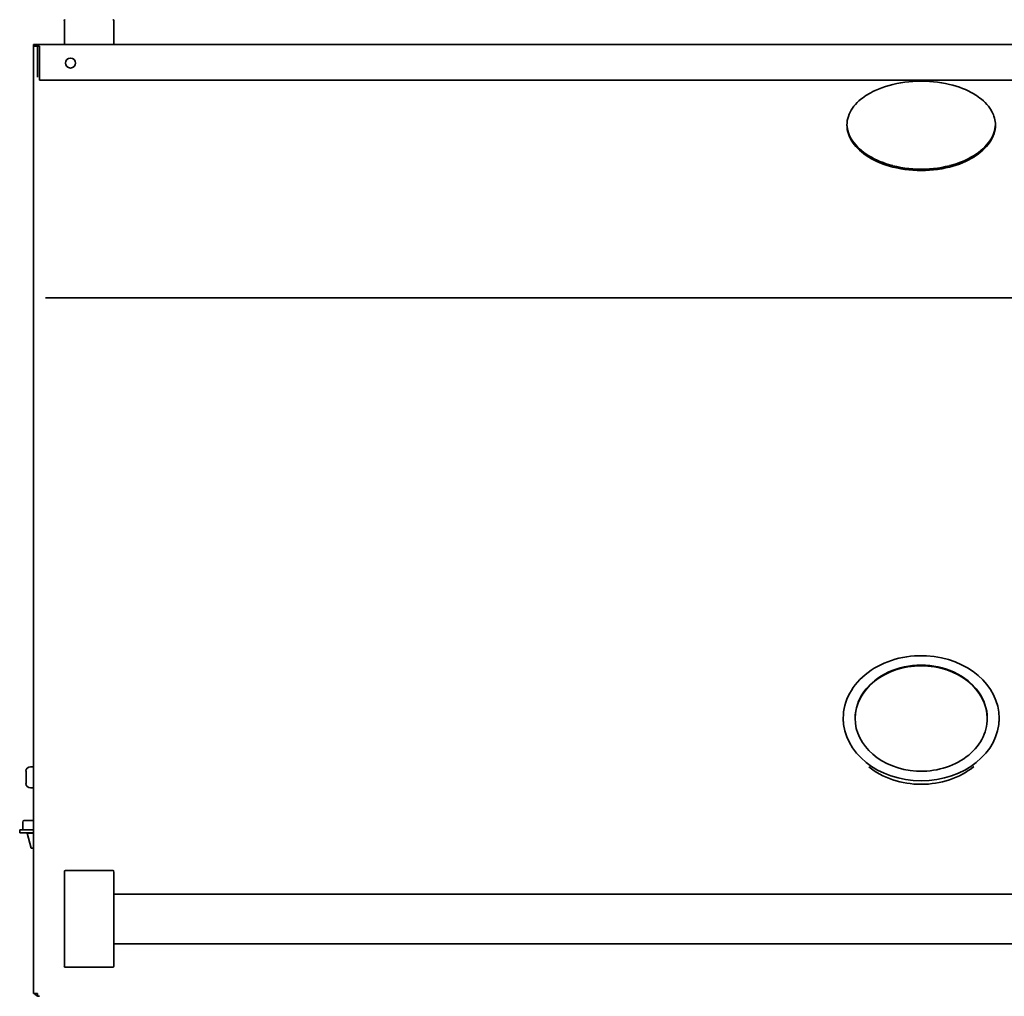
# Model space of a CAD drawing. Extents: x -14 to 102, y -18 to 95.
# Tile 2 of 6: x -1 to 19, y 18 to 37. Entities that reach past the tile are written whole.
import ezdxf

# ---------------------------------------------------------------- set-up
doc = ezdxf.new("R2010")
doc.units = 0
doc.header["$MEASUREMENT"] = 0

msp = doc.modelspace()

# ---------------------------------------------------------------- linework, layer by layer
at = {"color": 7, "lineweight": 35}
for p, q in [((-0.312, 36.849), (-0.312, 37.309)), ((0.687, 37.309), (0.687, 36.849)), ((-0.938, 36.829), (-0.853, 36.829)), ((-0.938, 36.793), (-0.938, 36.829)), ((-0.853, 36.829), (34.853, 36.829)), ((-0.853, 36.773), (-0.853, 36.829)), ((-0.938, 36.793), (-0.917, 36.793)), ((-0.938, 36.616), (-0.938, 36.793)), ((-0.815, 36.793), (-0.938, 36.793)), ((-0.938, 29.637), (-0.938, 36.793)), ((-0.938, 29.655), (-0.938, 36.616)), ((-0.853, 36.166), (-0.853, 36.773)), ((-0.815, 36.106), (-0.815, 36.793)), ((34.815, 36.11), (-0.815, 36.11)), ((-0.815, 36.106), (-0.693, 36.106)), ((15.5, 35.202), (15.5, 35.201)), ((18.5, 35.202), (18.5, 35.201)), ((-0.938, 29.637), (-0.938, 31.712)), ((34.693, 31.712), (-0.693, 31.712)), ((-0.938, 29.549), (-0.938, 31.602)), ((-0.938, 29.418), (-0.938, 29.637)), ((-0.938, 29.549), (-0.938, 29.337)), ((-0.938, 21.134), (-0.938, 29.418)), ((-0.938, 21.114), (-0.938, 29.337)), ((-0.938, 25.122), (-0.937, 25.122)), ((15.425, 23.153), (15.425, 23.222)), ((18.575, 23.153), (18.575, 23.222)), ((-1.087, 22.15), (-1.087, 21.923)), ((-0.938, 22.24), (-0.998, 22.24)), ((-1.087, 21.923), (-1.087, 21.904)), ((-0.938, 21.814), (-0.998, 21.814)), ((-0.938, 21.309), (-0.938, 21.309)), ((-1.153, 21.125), (-1.153, 20.969)), ((-0.938, 21.156), (-1.122, 21.156)), ((-0.938, 20.546), (-0.938, 21.134)), ((-0.938, 21.114), (-0.938, 20.546)), ((-0.965, 20.969), (-1.215, 20.969)), ((-1.215, 20.909), (-1.215, 20.969)), ((-0.965, 20.909), (-1.215, 20.909)), ((-1.063, 20.899), (-0.938, 20.899)), ((-0.982, 20.596), (-1.063, 20.899)), ((-1.013, 20.899), (-1.013, 20.909)), ((-0.938, 20.969), (-0.965, 20.969)), ((-0.938, 20.909), (-0.965, 20.909)), ((-0.982, 20.596), (-0.938, 20.596)), ((-0.938, 17.661), (-0.938, 20.546)), ((-0.938, 20.546), (-0.938, 17.728)), ((-0.312, 19.764), (-0.312, 20.122)), ((0.667, 20.143), (-0.293, 20.143)), ((0.687, 20.122), (0.687, 19.764)), ((-0.312, 19.764), (-0.312, 18.571)), ((0.687, 18.571), (0.687, 19.764)), ((0.687, 19.668), (33.219, 19.668)), ((-0.312, 18.213), (-0.312, 18.571)), ((0.687, 18.668), (33.219, 18.668)), ((0.687, 18.571), (0.687, 18.213)), ((-0.312, 18.212), (-0.312, 18.213)), ((0.667, 18.193), (-0.293, 18.193)), ((0.667, 18.192), (-0.293, 18.192)), ((0.687, 18.213), (0.687, 18.212)), ((-0.938, 17.661), (-0.853, 17.661)), ((-0.853, 17.605), (-0.853, 17.661))]:
    msp.add_line(p, q, dxfattribs=at)
for points in [[(16.426, 36.022), (16.351, 36.002), (16.277, 35.98), (16.206, 35.956), (16.17, 35.942), (16.135, 35.928), (16.101, 35.914), (16.068, 35.899), (16.024, 35.878), (15.981, 35.855), (15.939, 35.832)], [(17, 36.088), (16.916, 36.087), (16.833, 36.083), (16.75, 36.076), (16.668, 36.067), (16.587, 36.055), (16.506, 36.04), (16.426, 36.022)], [(17.574, 36.022), (17.494, 36.04), (17.413, 36.055), (17.332, 36.067), (17.25, 36.076), (17.167, 36.083), (17.084, 36.087), (17, 36.088)], [(15.939, 35.832), (15.911, 35.814), (15.883, 35.797), (15.847, 35.772), (15.812, 35.747), (15.779, 35.721), (15.742, 35.688), (15.706, 35.654), (15.673, 35.619), (15.642, 35.582), (15.614, 35.544)], [(18.386, 35.544), (18.358, 35.582), (18.327, 35.619), (18.294, 35.654), (18.258, 35.688), (18.221, 35.721), (18.188, 35.747), (18.153, 35.772), (18.117, 35.797), (18.089, 35.814), (18.061, 35.832)], [(18.5, 35.201), (18.499, 35.237), (18.495, 35.273), (18.49, 35.308), (18.481, 35.343), (18.471, 35.378), (18.461, 35.406), (18.449, 35.435), (18.435, 35.462), (18.424, 35.483), (18.413, 35.503), (18.4, 35.524), (18.386, 35.544)], [(16.426, 34.381), (16.506, 34.362), (16.587, 34.346), (16.668, 34.333), (16.75, 34.323), (16.833, 34.316), (16.916, 34.311), (17, 34.31)], [(16.426, 34.353), (16.506, 34.334), (16.587, 34.318), (16.668, 34.305), (16.75, 34.295), (16.833, 34.288), (16.916, 34.283), (17, 34.282)], [(17, 34.31), (17.084, 34.311), (17.167, 34.316), (17.25, 34.323), (17.332, 34.333), (17.414, 34.346), (17.494, 34.362), (17.574, 34.381)], [(17, 34.282), (17.084, 34.283), (17.167, 34.288), (17.25, 34.295), (17.332, 34.305), (17.414, 34.318), (17.494, 34.334), (17.574, 34.353)], [(17, 21.887), (16.926, 21.888), (16.853, 21.892), (16.78, 21.9), (16.708, 21.91), (16.637, 21.923), (16.566, 21.939), (16.495, 21.958), (16.426, 21.98)], [(17.574, 21.98), (17.505, 21.958), (17.434, 21.939), (17.363, 21.923), (17.292, 21.91), (17.22, 21.9), (17.147, 21.892), (17.074, 21.888), (17, 21.887)]]:
    msp.add_lwpolyline(points, dxfattribs=at)
msp.add_circle((-0.188, 36.454), 0.101, dxfattribs=at)
for centre, radius, start, end in [((-0.293, 37.309), 0.02, 90, 180), ((0.667, 37.309), 0.02, 0, 90), ((-0.293, 36.849), 0.02, 180, 270), ((0.667, 36.849), 0.02, 270, 360), ((-0.998, 22.15), 0.09, 90, 180), ((-0.998, 21.904), 0.09, 180, 270), ((-1.122, 21.125), 0.031, 90, 180), ((-0.292, 20.123), 0.0201, 90.4769, 180.4692), ((0.667, 20.123), 0.0201, 359.5311, 89.5236), ((-0.293, 18.212), 0.02, 180, 270), ((-0.292, 18.213), 0.0201, 179.5312, 269.5236), ((0.667, 18.213), 0.0201, 270.4769, 0.4692), ((0.667, 18.212), 0.02, 270, 360), ((-0.815, 17.728), 0.122, 213.2189, 270)]:
    msp.add_arc(centre, radius, start, end, dxfattribs=at)
for centre, major_axis, ratio, start_param, end_param in [((-12.427, 9.728), (30.824, 25.822), 0.173719, 0.061856, 0.127773), ((210.211, 8.764), (194.706, -26.512), 0.052823, 3.114544, 3.1488), ((325.557, 66.852), (310.054, 31.679), 0.042338, 3.13835, 3.164401), ((-17.075, 38.671), (35.572, -3.496), 0.124994, 6.215343, 6.292267), ((325.516, 66.799), (310.013, 31.655), 0.042315, 3.137279, 3.164408), ((-17.072, 38.64), (35.57, -3.494), 0.124922, 6.215324, 6.295426), ((30.008, 40.476), (14.478, 5.432), 0.220941, 3.194946, 3.311027), ((30.008, 40.444), (14.478, 5.428), 0.220835, 3.195042, 3.311123), ((-0.763, 42.303), (19.232, -7.261), 0.191464, 6.136707, 6.237401), ((-0.763, 42.27), (19.232, -7.256), 0.191373, 6.136624, 6.237318), ((135.304, 147.196), (119.644, 112.386), 0.089816, 3.165826, 3.198415), ((135.304, 147.097), (119.645, 112.315), 0.089812, 3.165883, 3.198472), ((-10.048, 60.563), (28.401, -25.738), 0.18444, 6.162326, 6.22994), ((-10.048, 60.518), (28.402, -25.721), 0.184429, 6.162206, 6.22982), ((17, 23.222), (1.575, 0), 0.801603, 1.50061, 3.141579), ((17, 23.222), (1.575, 0), 0.801603, 6.283171, 7.783795), ((17, 23.222), (1.335, 0), 0.801603, 6.283171, 9.424764), ((17, 23.21), (1.335, 0), 0.801603, 0.005592, 3.136014), ((17, 23.222), (1.575, 0), 0.801603, 3.141579, 6.283171), ((17, 23.222), (1.335, 0), 0.801603, 3.141579, 4.642203), ((17, 23.222), (1.335, 0), 0.801603, 4.642203, 6.283171), ((70.611, 88.417), (-54.683, -66.165), 0.130331, 0.001289, 0.049865), ((0.998, 42.864), (17.076, -20.61), 0.23361, 6.19358, 6.280554)]:
    msp.add_ellipse(centre, major_axis=major_axis, ratio=ratio, start_param=start_param, end_param=end_param, dxfattribs=at)

doc.saveas('drawing.dxf')
